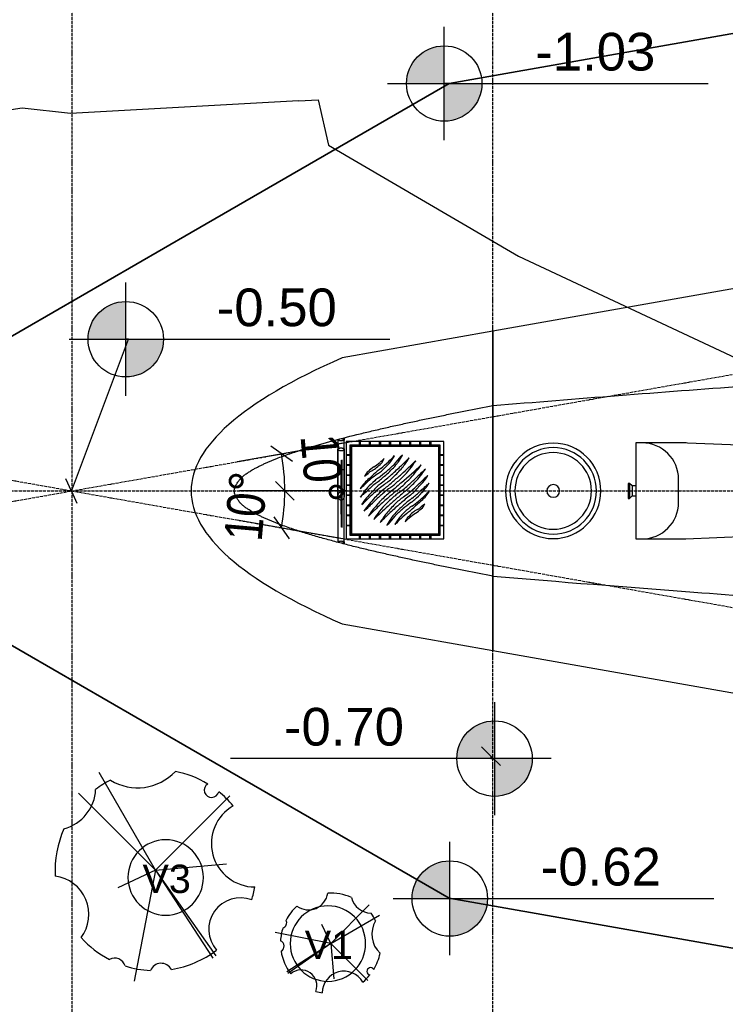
# Model space of a CAD drawing. Extents: x 109676 to 150640, y -94043 to -57043.
# Tile 5 of 39: x 120973 to 123780, y -77584 to -73669. Entities that reach past the tile are written whole.
import ezdxf

# ---------------------------------------------------------------- set-up
doc = ezdxf.new("R2010")
doc.units = 0
doc.linetypes.add('_TRAÇO_-_PONTO', pattern=[16, 12, -2, 0, -2])
doc.layers.get('0').update_dxf_attribs({"linetype": 'CONTINUOUS'})
doc.layers.get('DEFPOINTS').update_dxf_attribs({"linetype": 'CONTINUOUS'})
for name, color, linetype in [('A-ANNO-DIMS', 1, 'CONTINUOUS'), ('A-GLAZ', 6, 'CONTINUOUS'), ('A-MASS', 5, 'CONTINUOUS'), ('C-TOPO', 2, 'CONTINUOUS'), ('C-TOPO-MAJR', 2, 'CONTINUOUS'), ('E-LITE-EQPM', 4, 'CONTINUOUS'), ('L-PLNT-BEDS', 3, 'CONTINUOUS'), ('L-PLNT-IDEN', 3, 'CONTINUOUS'), ('P-SANR-FIXT', 6, 'CONTINUOUS'), ('S-GRID', 1, 'CONTINUOUS')]:
    doc.layers.add(name, color=color, linetype=linetype)
doc.styles.add('ARIAL', font='arial.ttf', dxfattribs={"height": 112.5})
doc.styles.add('ARIAL_1', font='arial.ttf', dxfattribs={"height": 150})
doc.styles.add('ARIAL_NARROW_2', font='ARIALN.TTF', dxfattribs={"height": 150})
doc.dimstyles.new('DIAGONAL_-_2_5MM_ARIAL_3', dxfattribs={"dimscale": 304.8, "dimtxt": 153.514646, "dimasz": 0.246063, "dimexe": 0.590551, "dimexo": 0.369094, "dimgap": 0.246063, "dimtad": 1, "dimlfac": 0.001, "dimrnd": 0.01, "dimzin": 0, "dimtxsty": 'ARIAL_NARROW_2', "dimblk1": 'OBLIQUE', "dimblk2": 'OBLIQUE', "dimsah": 1, "dimcen": 0.09, "dimdle": 0.590551, "dimazin": 3, "dimtfac": 1, "dimtdec": 4, "dimtix": 1, "dimtmove": 0, "dimatfit": 3, "dimtvp": 1, "dimtolj": 1, "dimtzin": 0})
doc.dimstyles.new('DIAGONAL_-_2_5MM_ARIAL_4', dxfattribs={"dimscale": 304.8, "dimtxt": 153.514646, "dimasz": 0.246063, "dimexe": 0.590551, "dimexo": 0.369094, "dimgap": 0.246063, "dimtad": 1, "dimlfac": 0.001, "dimrnd": 0.01, "dimzin": 0, "dimtxsty": 'ARIAL_NARROW_2', "dimblk1": 'OBLIQUE', "dimblk2": 'OBLIQUE', "dimsah": 1, "dimcen": 0.09, "dimdle": 0.590551, "dimazin": 3, "dimtfac": 1, "dimtdec": 4, "dimtix": 1, "dimtmove": 0, "dimatfit": 3, "dimtvp": 1, "dimtolj": 1, "dimtzin": 0})
doc.dimstyles.new('DIAGONAL_-_2_5MM_ARIAL_5', dxfattribs={"dimscale": 304.8, "dimtxt": 153.514646, "dimasz": 0.246063, "dimexe": 0.590551, "dimexo": 0.369094, "dimgap": 0.246063, "dimtad": 1, "dimlfac": 0.001, "dimrnd": 0.01, "dimzin": 0, "dimtxsty": 'ARIAL_NARROW_2', "dimblk1": 'OBLIQUE', "dimblk2": 'OBLIQUE', "dimsah": 1, "dimcen": 0.09, "dimdle": 0.590551, "dimazin": 3, "dimtfac": 1, "dimtdec": 4, "dimtix": 1, "dimtmove": 0, "dimatfit": 3, "dimtvp": 1, "dimtolj": 1, "dimtzin": 0})
doc.dimstyles.new('DIAGONAL_-_2_5MM_ARIAL_6', dxfattribs={"dimscale": 304.8, "dimtxt": 153.514646, "dimasz": 0.246063, "dimexe": 0.590551, "dimexo": 0.369094, "dimgap": 0.246063, "dimtad": 1, "dimlfac": 0.001, "dimrnd": 0.01, "dimzin": 0, "dimtxsty": 'ARIAL_NARROW_2', "dimblk1": 'OBLIQUE', "dimblk2": 'OBLIQUE', "dimsah": 1, "dimcen": 0.09, "dimdle": 0.590551, "dimazin": 3, "dimtfac": 1, "dimtdec": 4, "dimtix": 1, "dimtmove": 0, "dimatfit": 3, "dimtvp": 1, "dimtolj": 1, "dimtzin": 0})

# ---------------------------------------------------------------- blocks, each defined once
blk = doc.blocks.new('BACIA_SANITÁRIA_CAIXA_ACOP')
at = {"layer": 'P-SANR-FIXT'}
for p, q in [((-118.7, -30), (-118.7, -208.3)), ((263.2, -30), (-118.5, -30)), ((-118.5, -30), (-118.5, -55)), ((42.4, 0), (42.4, -5)), ((102.4, 0), (42.4, 0)), ((42.4, -5), (52.4, -15)), ((102.4, -5), (42.4, -5)), ((52.4, -15), (52.4, -30)), ((92.4, -15), (52.4, -15)), ((92.4, -15), (102.4, -5)), ((92.4, -30), (92.4, -15)), ((102.4, -5), (102.4, 0)), ((263.2, -55), (263.2, -30)), ((263.2, -214.1), (263.2, -55)), ((-118.3, -229.2), (-106.4, -512.9)), ((26.5, -200), (118.2, -200)), ((251.2, -512.9), (262.8, -235))]:
    blk.add_line(p, q, dxfattribs=at)
for centre, radius, start, end in [((26.5, -55), 145, 180, 270), ((118.2, -55), 145, 270, 360), ((381.3, -208.3), 500, 180, 182.3918), ((-236.8, -214.1), 500, 357.6082, 360), ((395.3, -492), 502.2, 182.3918, 196.7461), ((-250.6, -492), 502.2, 343.2539, 357.6082), ((20.2, -604.8), 110.5, 196.7461, 259.6895), ((124.5, -604.8), 110.5, 280.3105, 343.2539), ((72.4, -318.3), 401.7, 259.6895, 270), ((72.4, -318.3), 401.7, 270, 280.3105)]:
    blk.add_arc(centre, radius, start, end, dxfattribs=at)
blk = doc.blocks.new('CAIXA_DE_INSPECAO_INTERLIG')
at = {"layer": 'P-SANR-FIXT'}
for p, q in [((194, 194), (-194, 194)), ((-194, 194), (-194, -194)), ((179.5, 179.5), (-179.5, 179.5)), ((-179.5, 179.5), (-179.5, -179.5)), ((-175.5, -175.5), (-175.5, 175.5)), ((-175.5, 175.5), (175.5, 175.5)), ((174, 174), (-174, 174)), ((-174, 174), (-174, -174)), ((-141.6, 179.5), (-141.6, 191.5)), ((-138.5, 191.5), (-138.5, 179.5)), ((-101.6, 179.5), (-101.6, 191.5)), ((-98.5, 191.5), (-98.5, 179.5)), ((-61.6, 179.5), (-61.6, 191.5)), ((-58.5, 191.5), (-58.5, 179.5)), ((-21.6, 179.5), (-21.6, 191.5)), ((-18.5, 191.5), (-18.5, 179.5)), ((18.4, 179.5), (18.4, 191.5)), ((21.5, 191.5), (21.5, 179.5)), ((58.4, 179.5), (58.4, 191.5)), ((61.5, 191.5), (61.5, 179.5)), ((98.4, 179.5), (98.4, 191.5)), ((101.5, 191.5), (101.5, 179.5)), ((138.4, 179.5), (138.4, 191.5)), ((141.5, 191.5), (141.5, 179.5)), ((174, -174), (174, 174)), ((175.5, 175.5), (175.5, -175.5)), ((179.5, -179.5), (179.5, 179.5)), ((194, -194), (194, 194)), ((-191.5, 141.5), (-179.5, 141.5)), ((-179.5, 138.4), (-191.5, 138.4)), ((179.5, 141.5), (191.5, 141.5)), ((191.5, 138.4), (179.5, 138.4)), ((-191.5, 101.5), (-179.5, 101.5)), ((-179.5, 98.4), (-191.5, 98.4)), ((179.5, 101.5), (191.5, 101.5)), ((191.5, 98.4), (179.5, 98.4)), ((-191.5, 61.5), (-188.4, 61.5)), ((-188, 58.4), (-191.5, 58.4)), ((-187.9, 61.5), (-179.5, 61.5)), ((-179.5, 58.4), (-187.9, 58.4)), ((179.5, 61.5), (191.5, 61.5)), ((191.5, 58.4), (179.5, 58.4)), ((-191.5, 21.5), (-179.5, 21.5)), ((-179.5, 18.4), (-191.5, 18.4)), ((179.5, 21.5), (191.5, 21.5)), ((191.5, 18.4), (179.5, 18.4)), ((-191.5, -18.5), (-179.5, -18.5)), ((-179.5, -21.6), (-191.5, -21.6)), ((179.5, -18.5), (191.5, -18.5)), ((191.5, -21.6), (179.5, -21.6)), ((-191.5, -58.5), (-179.5, -58.5)), ((-179.5, -61.6), (-191.5, -61.6)), ((179.5, -58.5), (191.5, -58.5)), ((191.5, -61.6), (179.5, -61.6)), ((-191.5, -98.5), (-179.5, -98.5)), ((-179.5, -101.6), (-191.5, -101.6)), ((179.5, -98.5), (191.5, -98.5)), ((191.5, -101.6), (179.5, -101.6)), ((-191.5, -138.5), (-179.5, -138.5)), ((-179.5, -141.6), (-191.5, -141.6)), ((179.5, -138.5), (191.5, -138.5)), ((191.5, -141.6), (179.5, -141.6)), ((-194, -194), (194, -194)), ((-179.5, -179.5), (179.5, -179.5)), ((175.5, -175.5), (-175.5, -175.5)), ((-174, -174), (174, -174)), ((-141.6, -191.5), (-141.6, -179.5)), ((-138.5, -179.5), (-138.5, -191.5)), ((-101.6, -191.5), (-101.6, -179.5)), ((-98.5, -179.5), (-98.5, -191.5)), ((-61.6, -191.5), (-61.6, -179.5)), ((-58.5, -179.5), (-58.5, -191.5)), ((-21.6, -191.5), (-21.6, -179.5)), ((-18.5, -179.5), (-18.5, -191.5)), ((18.4, -191.5), (18.4, -179.5)), ((21.5, -179.5), (21.5, -191.5)), ((58.4, -191.5), (58.4, -179.5)), ((61.5, -179.5), (61.5, -191.5)), ((98.4, -191.5), (98.4, -179.5)), ((101.5, -179.5), (101.5, -191.5)), ((138.4, -191.5), (138.4, -179.5)), ((141.5, -179.5), (141.5, -191.5))]:
    blk.add_line(p, q, dxfattribs=at)
for centre, radius, start, end in [((-275.6, 368.6), 335.8, 309.9498, 313.792), ((-93.4, 143.7), 53.1, 315.203, 340.797), ((-184.5, 241.2), 210.2, 313.3067, 325.6785), ((-534.4, 645.2), 735.6, 313.6369, 316.3631), ((-126.8, 201.8), 140.3, 325.6785, 332.7594), ((-328.2, 405.4), 443.8, 317.2034, 322.5999), ((-163.6, 237.5), 216.5, 324.8069, 333.1931), ((34.2, 128.4), 12.3, 111.662, 142.5999), ((-614.3, 771.4), 928.6, 313.7659, 316.2341), ((-172.9, 261.3), 264.6, 320.6101, 330.0069), ((43.3, -92.2), 224.7, 124.6844, 132.1043), ((-137.5, 165.7), 99.2, 297.6094, 310.2085), ((-275.6, 368.6), 335.8, 304.6844, 309.8307), ((241, -291.2), 481.2, 128.2413, 132.5389), ((-252.1, 301.3), 276.8, 310.2085, 315.203), ((-208.1, 266.3), 244.6, 304.445, 313.3067), ((-319, 419.3), 423.4, 308.2413, 313.6369), ((-317, 381.4), 426.3, 310.9849, 318.7193), ((-204.4, 290.8), 275, 308.2449, 317.2034), ((-1227.3, 1434.5), 1831.7, 311.0675, 312.7481), ((-333.1, 392.9), 471.9, 314.5222, 320.6101), ((-110.5, 200.1), 151.5, 318.7193, 321.7631), ((-110.5, 200.1), 151.5, 322.1524, 324.8069), ((-614.3, 771.4), 928.6, 312.7481, 313.7659), ((-1400.2, 1649.3), 2131.9, 311.9519, 314.0481), ((-985.2, 1232.3), 1570.5, 310.0843, 313.9157), ((-207.6, 297.2), 341.1, 314.4135, 328.1009), ((-332, 413.2), 536.4, 316.048, 324.4081), ((-236.3, 329.5), 433.6, 316.5759, 325.4351), ((1380.7, -1308.8), 1877.8, 132.1418, 133.7499), ((38, -114.9), 214.5, 131.0734, 145.4636), ((-272.1, 271.3), 262.9, 304.8497, 310.1249), ((-62.5, 24.9), 66.7, 148.652, 152.7048), ((135.1, -234.2), 362.2, 124.445, 134.8636), ((-62.5, 24.9), 66.7, 132.1043, 148.5827), ((-741.4, 779.3), 971.8, 311.0734, 312.5389), ((-62.9, 23.1), 61.7, 117.6094, 130.1249), ((163.2, -245.4), 373.7, 127.9952, 130.7744), ((-528.5, 624.8), 748.8, 307.6304, 310.9849), ((-4274.7, 5454.9), 6850.4, 307.90213, 308.24491), ((-579.2, 690.7), 845.1, 307.5729, 311.0179), ((-214.2, 272), 302.4, 305.995, 314.5222), ((-1400.2, 1649.3), 2131.9, 310.7967, 311.3743), ((-470.6, 565.7), 716.9, 310.7444, 314.4135), ((-270.5, 353.9), 450.9, 308.125, 316.048), ((-1400.2, 1649.3), 2131.9, 311.3811, 311.9519), ((-864.5, 1036.5), 1369, 311.9704, 313.7499), ((697.9, -580), 854.2, 131.6367, 134.1975), ((-21, 148.9), 176.4, 318.042, 329.1125), ((-247.1, 149.9), 179.6, 307.1364, 314.8636), ((-541.4, 470.9), 639.7, 310.7584, 313.0887), ((30.1, -120.5), 191.2, 136.8356, 142.5599), ((1403, -1393.4), 2038.8, 136.4885, 138.042), ((163.2, -245.4), 373.7, 130.7744, 136.8356), ((206.5, -328.7), 455.1, 127.6304, 133.0887), ((233.3, -328.9), 433.6, 129.55, 136.5759), ((274.4, -400.6), 528.9, 125.995, 132.0547), ((-1.6, -59.9), 102, 132.5909, 136.4885), ((-1.6, -59.9), 102, 127.5729, 132.0307), ((210.9, -312.5), 396.1, 125.0504, 131.9704), ((-1400.2, 1649.3), 2131.9, 309.55, 310.7967), ((4191.2, -4918.2), 6468.3, 130.4054, 130.8329), ((-118.2, 156.6), 177, 305.0504, 310.7444), ((4191.2, -4918.2), 6468.3, 130.08435, 130.4054), ((-213.9, 313.2), 396.1, 305.0504, 311.9704), ((-277.4, 401.3), 528.9, 305.995, 312.0547), ((-236.3, 329.5), 433.6, 309.55, 316.5759), ((-1406, 1394.1), 2038.8, 316.4885, 317.2431), ((-547.5, 700.7), 932.2, 312.0547, 314.1975), ((-1406, 1394.1), 2038.8, 317.2652, 318.042), ((538.4, -470.2), 639.7, 130.7584, 133.0887), ((-33, 121.1), 191.2, 316.8356, 322.5599), ((-327.7, 346.8), 562.3, 322.5599, 325.4401), ((-78.1, 245.1), 304.6, 310.7584, 314.4964), ((324.8, -346.1), 562.3, 142.5599, 145.4401), ((75.1, -244.4), 304.6, 130.7584, 134.4964), ((18, -148.2), 176.4, 138.042, 148.9005), ((-700.8, 580.7), 854.2, 311.667, 314.1975), ((233.3, -328.9), 433.6, 136.5759, 145.4351), ((544.5, -700.1), 932.2, 132.0547, 134.1975), ((861.5, -1035.9), 1369, 131.9704, 133.7499), ((175.2, -271), 326.3, 130.8329, 139.8551), ((687.6, -866.9), 1100.9, 130.0372, 132.7482), ((467.6, -565), 716.9, 130.7444, 134.4135), ((1397.2, -1648.6), 2131.9, 130.7967, 131.9519), ((687.6, -866.9), 1100.9, 128.125, 130.0372), ((211.2, -271.3), 302.4, 125.995, 134.5222), ((115.2, -156), 177, 125.0504, 130.7444), ((1397.2, -1648.6), 2131.9, 129.55, 130.7967), ((576.2, -690.1), 845.1, 127.5729, 131.0675), ((525.6, -624.1), 748.8, 127.6304, 130.9849), ((-1.4, 60.6), 102, 307.5729, 316.4885), ((-166.2, 246), 373.7, 307.9021, 310.7744), ((-138.1, 234.8), 362.2, 304.445, 314.8581), ((-209.5, 329.3), 455.1, 307.6304, 313.0887), ((-166.2, 246), 373.7, 310.7744, 316.8356), ((-41, 115.6), 214.5, 311.0734, 325.4636), ((244.1, -149.2), 179.6, 127.1364, 134.8636), ((-1383.6, 1309.5), 1877.8, 312.1418, 313.7499), ((303.8, -379.5), 494.6, 139.8551, 146.0088), ((-464.4, 302.1), 540.7, 311.4799, 315.4132), ((204.6, -296.6), 341.1, 134.4135, 148.1009), ((1397.2, -1648.6), 2131.9, 131.9519, 134.0481), ((338.7, -489.5), 586.9, 132.7482, 135.4132), ((330.1, -392.2), 471.9, 134.5222, 140.6101), ((1224.3, -1433.9), 1831.7, 131.0675, 132.7481), ((314.1, -380.7), 426.3, 130.9849, 138.7193), ((201.4, -290.1), 275, 128.2449, 137.2034), ((4271.7, -5454.3), 6850.4, 127.90397, 128.24491), ((205.1, -265.6), 244.6, 124.445, 133.3067), ((-243.9, 291.9), 481.2, 308.2413, 312.5389), ((134.5, -165), 99.2, 117.6094, 130.2085), ((738.4, -778.7), 971.8, 131.0734, 132.5389), ((-46.3, 92.9), 224.7, 304.6844, 312.1043), ((59.9, -22.4), 61.7, 297.6094, 310.1249), ((269.1, -270.6), 262.9, 124.8497, 130.1249), ((59.5, -24.3), 66.7, 312.1043, 332.7048), ((169.9, -260.7), 264.6, 140.6101, 150.0069), ((611.3, -770.7), 928.6, 135, 136.2341), ((611.3, -770.7), 928.6, 133.7659, 134.9681), ((160.7, -236.9), 216.5, 144.8069, 153.1931), ((611.3, -770.7), 928.6, 132.7481, 133.7659), ((325.2, -404.8), 443.8, 137.2034, 142.5999), ((107.6, -199.4), 151.5, 138.7193, 144.8069), ((531.5, -644.6), 735.6, 133.6369, 136.3631), ((181.5, -240.6), 210.2, 133.3067, 145.6785), ((316, -418.6), 423.4, 128.2413, 133.6369), ((90.4, -143.1), 53.1, 145.9906, 160.797), ((90.4, -143.1), 53.1, 135.203, 145.5632), ((272.6, -368), 335.8, 129.8307, 132.1381), ((249.1, -300.6), 276.8, 130.2085, 135.203), ((272.6, -368), 335.8, 124.7782, 129.8307), ((-37.1, -127.7), 12.3, 291.662, 322.5999), ((123.8, -201.1), 140.3, 145.6785, 152.7594), ((272.6, -368), 335.8, 132.3332, 133.792)]:
    blk.add_arc(centre, radius, start, end, dxfattribs=at)
blk = doc.blocks.new('RPC_VEGETAÇÃO_-_TROPICAL_-')
at = {"layer": 'L-PLNT-BEDS'}
for q in [(-224.2, 381.3), (-306.3, 299.2), (294.8, 287.4), (282.4, 17.5), (-150.9, -77.6), (-85.7, -448.9), (227.2, -356.9), (239.1, -348.5)]:
    blk.add_line((0.1, -7.2), q, dxfattribs=at)
for centre, radius, start, end in [((-71.8, 525.6), 205.7, 238.4657, 316.9123), ((0.1, -7.2), 400, 58.808, 78.7084), ((-406.9, 320.2), 168.4, 284.5761, 357.8078), ((0.1, -7.2), 400, 116.6696, 126.6487), ((222.4, 310.2), 29, 121.2967, 348.7033), ((0.1, -7.2), 400, 39.648, 51.192), ((394.4, 98.4), 172.7, 119.9838, 270.0162), ((0.1, -7.2), 400, 155.7352, 183.4024), ((-420, -183.8), 154.3, 323.3668, 82.226), ((0.1, -7.2), 400, 342.7424, 350.352), ((337, -243.1), 125.6, 68.9276, 221.0724), ((0.1, -7.2), 400, 222.1904, 242.6209), ((0.1, -7.2), 400, 279.0058, 307.2576), ((-163.4, -401.5), 44.1, 17.3648, 117.5876), ((0.1, -7.2), 400, 252.3315, 266.9942), ((22, -424.1), 46.2, 28.1518, 157.8482)]:
    blk.add_arc(centre, radius, start, end, dxfattribs=at)
blk = doc.blocks.new('RPC_VEGETAÇÃO_-_TROPICAL_0')
at = {"layer": 'L-PLNT-BEDS'}
for q in [(-112.1, 190.7), (-153.1, 149.6), (147.4, 143.7), (141.2, 8.7), (-75.5, -38.8), (-42.9, -224.5), (113.6, -178.4), (119.6, -174.3)]:
    blk.add_line((0.1, -3.6), q, dxfattribs=at)
for centre, radius, start, end in [((-203.5, 160.1), 84.2, 284.5761, 357.8078), ((0.1, -3.6), 200, 116.6696, 126.6487), ((-35.9, 262.8), 102.9, 238.4657, 316.9123), ((0.1, -3.6), 200, 58.808, 78.7084), ((111.2, 155.1), 14.5, 121.2967, 348.7033), ((197.2, 49.2), 86.3, 119.9838, 270.0162), ((0.1, -3.6), 200, 39.648, 51.192), ((0.1, -3.6), 200, 155.7352, 183.4024), ((-210, -91.9), 77.1, 323.3668, 82.226), ((0.1, -3.6), 200, 342.7424, 350.352), ((168.5, -121.5), 62.8, 68.9276, 221.0724), ((0.1, -3.6), 200, 222.1904, 242.6209), ((-81.7, -200.8), 22.1, 17.3648, 117.5876), ((0.1, -3.6), 200, 252.3315, 266.9942), ((11, -212), 23.1, 28.1518, 157.8482), ((0.1, -3.6), 200, 279.0058, 307.2576)]:
    blk.add_arc(centre, radius, start, end, dxfattribs=at)
blk = doc.blocks.new('M_ABAJUR_DE_PÉ_-_TOCHA_-_1')
at = {"layer": 'E-LITE-EQPM'}
for radius, start, end in [(189.7, 90, 270), (171.9, 90, 270), (189.7, 270, 90), (171.9, 270, 90), (152.4, 360, 180), (152.4, 180, 360), (25.4, 360, 180), (25.4, 180, 360)]:
    blk.add_arc((0, 0), radius, start, end, dxfattribs=at)
blk = doc.blocks.new('TAG_-_VEGETAÇÃO_-_MARCA_DE')
at = {"layer": 'L-PLNT-IDEN'}
for start, end in [(360, 180), (180, 360)]:
    blk.add_arc((0, 0), 2, start, end, dxfattribs=at)
blk = doc.blocks.new('SPOT_ELEVATIONS_-_SPOT_ELE')
at = {"layer": 'A-ANNO-DIMS'}
h = blk.add_hatch(color=256, dxfattribs=at)
edge = h.paths.add_edge_path(flags=0)
edge.add_line((0, 0), (-2, 0))
edge.add_arc((0, 0), 2, 90, 180, ccw=False)
edge.add_line((0, 2), (0, 0))
h = blk.add_hatch(color=256, dxfattribs=at)
edge = h.paths.add_edge_path(flags=0)
edge.add_line((0, 0), (2, 0))
edge.add_arc((0, 0), 2, 270, 360, ccw=False)
edge.add_line((0, -2), (0, 0))
for p, q in [((0, -3), (0, 3)), ((-3, 0), (14, 0))]:
    blk.add_line(p, q, dxfattribs=at)
blk.add_circle((0, 0), 2, dxfattribs=at)
blk = doc.blocks.new('_OBLIQUE')
at = {"color": 0, "linetype": 'BYBLOCK'}
blk.add_line((-0.5, -0.5), (0.5, 0.5), dxfattribs=at)
blk = doc.blocks.new('*D105')
at = {"layer": 'A-ANNO-DIMS', "color": 0}
for p, q in [((140237.8, -75543), (141079.3, -75543)), ((140320.9, -78917.8), (140777, -78998.2))]:
    blk.add_line(p, q, dxfattribs=at)
blk.add_arc((121181.5, -75543), 19717.7, 350, 360, dxfattribs=at)
at = {"layer": 'DEFPOINTS', "color": 0}
for p in [(121181.5, -75543), (140125.3, -75543), (140765.9, -77832.1), (140210.1, -78898.3)]:
    blk.add_point(p, dxfattribs=at)
at = {"layer": 'A-ANNO-DIMS', "color": 0, "xscale": 75, "yscale": 75, "zscale": 75}
for p, rotation in [((140899.3, -75543), 89.99999999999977), ((140599.7, -78967), 259.9999999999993)]:
    blk.add_blockref('_OBLIQUE', p, dxfattribs=dict(at, rotation=rotation))
at = {"layer": 'A-ANNO-DIMS', "color": 0, "insert": (140673.2, -77248.3), "char_height": 150, "width": 327.498, "attachment_point": 5, "rotation": 85, "style": 'ARIAL_NARROW_2'}
blk.add_mtext('\\A1;10°', dxfattribs=at)
blk = doc.blocks.new('*D106')
at = {"layer": 'A-ANNO-DIMS', "color": 0}
for p, q in [((140320.9, -72168.2), (140777, -72087.8)), ((140237.8, -75543), (141079.3, -75543))]:
    blk.add_line(p, q, dxfattribs=at)
blk.add_arc((121181.5, -75543), 19717.7, 360, 10, dxfattribs=at)
at = {"layer": 'DEFPOINTS', "color": 0}
for p in [(140210.1, -72187.8), (140865.9, -74396.5), (121181.5, -75543), (140125.3, -75543)]:
    blk.add_point(p, dxfattribs=at)
at = {"layer": 'A-ANNO-DIMS', "color": 0, "xscale": 75, "yscale": 75, "zscale": 75}
for p, rotation in [((140599.7, -72119.1), 100.0000000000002), ((140899.3, -75543), 269.9999999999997)]:
    blk.add_blockref('_OBLIQUE', p, dxfattribs=dict(at, rotation=rotation))
at = {"layer": 'A-ANNO-DIMS', "color": 0, "insert": (140975.2, -73811.3), "char_height": 150, "width": 327.498, "attachment_point": 5, "rotation": 275, "style": 'ARIAL_NARROW_2'}
blk.add_mtext('\\A1;10°', dxfattribs=at)
blk = doc.blocks.new('*D107')
at = {"layer": 'A-ANNO-DIMS', "color": 0}
for p, q in [((122275.6, -75543), (121848.1, -75543)), ((122259, -75733), (121838, -75658.8))]:
    blk.add_line(p, q, dxfattribs=at)
blk.add_arc((121181.5, -75543), 846.5, 350, 0, dxfattribs=at)
at = {"layer": 'DEFPOINTS', "color": 0}
for p in [(121181.5, -75543), (122388.1, -75543), (122022.4, -75641.3), (122369.8, -75752.5)]:
    blk.add_point(p, dxfattribs=at)
at = {"layer": 'A-ANNO-DIMS', "color": 0, "xscale": 75, "yscale": 75, "zscale": 75}
for p, rotation in [((122028.1, -75543), 90.00000000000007), ((122015.2, -75690), 259.9999999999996)]:
    blk.add_blockref('_OBLIQUE', p, dxfattribs=dict(at, rotation=rotation))
at = {"layer": 'A-ANNO-DIMS', "color": 0, "insert": (121873.9, -75603.6), "char_height": 150, "width": 327.498, "attachment_point": 5, "rotation": 85, "style": 'ARIAL_NARROW_2'}
blk.add_mtext('\\A1;10°', dxfattribs=at)
blk = doc.blocks.new('*D108')
at = {"layer": 'A-ANNO-DIMS', "color": 0}
for p, q in [((122259, -75353), (121838, -75427.3)), ((122275.6, -75543), (121848.1, -75543))]:
    blk.add_line(p, q, dxfattribs=at)
blk.add_arc((121181.5, -75543), 846.5, 0, 10, dxfattribs=at)
at = {"layer": 'DEFPOINTS', "color": 0}
for p in [(122369.8, -75333.5), (122026.7, -75493.8), (121181.5, -75543), (122388.1, -75543)]:
    blk.add_point(p, dxfattribs=at)
at = {"layer": 'A-ANNO-DIMS', "color": 0, "xscale": 75, "yscale": 75, "zscale": 75}
for p, rotation in [((122015.2, -75396), 99.99999999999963), ((122028.1, -75543), 270.0000000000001)]:
    blk.add_blockref('_OBLIQUE', p, dxfattribs=dict(at, rotation=rotation))
at = {"layer": 'A-ANNO-DIMS', "color": 0, "insert": (122175.9, -75456), "char_height": 150, "width": 327.498, "attachment_point": 5, "rotation": 275, "style": 'ARIAL_NARROW_2'}
blk.add_mtext('\\A1;10°', dxfattribs=at)

msp = doc.modelspace()

# ---------------------------------------------------------------- linework, layer by layer
at = {"layer": 'A-ANNO-DIMS'}
for p, q in [((122681.936, -73923.441, -671.613), (122662.106, -73923.441, -671.613)), ((121179.172, -75543.619, -671.613), (121406.44, -74940.045, -671.613)), ((121406.44, -74940.045, -671.613), (121395.422, -74940.045, -671.613)), ((121179.172, -75543.619, -671.613), (121157.292, -75495.31, -671.613)), ((121179.172, -75543.619, -671.613), (121201.052, -75591.928, -671.613)), ((122847.796, -76597.783, -671.613), (122810.296, -76560.283, -671.613)), ((122847.796, -76597.783, -671.613), (122885.296, -76635.283, -671.613)), ((122847.796, -76597.783, -671.613), (122847.796, -76607.497, -671.613)), ((122847.796, -76607.497, -671.613), (122862.367, -76607.497, -671.613))]:
    msp.add_line(p, q, dxfattribs=at)
at = {"layer": 'A-GLAZ'}
for p, q in [((122239.182, -75339.2, -671.613), (122239.182, -75377.894, -671.613)), ((122239.182, -75339.2, -671.613), (122239.182, -75377.894, -671.613)), ((122264.182, -75339.2, -671.613), (122264.182, -75331.799, -671.613)), ((122264.182, -75331.799, -671.613), (122264.182, -75339.2, -671.613)), ((122264.182, -75377.894, -671.613), (122264.182, -75339.2, -671.613)), ((122264.182, -75377.894, -671.613), (122264.182, -75339.2, -671.613)), ((122239.182, -75377.894, -671.613), (122239.182, -75458.389, -671.613)), ((122239.182, -75458.389, -671.613), (122239.182, -75377.894, -671.613)), ((122264.182, -75458.389, -671.613), (122264.182, -75377.894, -671.613)), ((122264.182, -75378.062, -671.613), (122264.182, -75458.389, -671.613)), ((122239.182, -75447.051, -671.613), (122239.182, -75458.389, -671.613)), ((122239.182, -75448.482, -671.613), (122239.182, -75458.389, -671.613)), ((122239.182, -75458.389, -671.613), (122239.182, -75469.809, -671.613)), ((122239.182, -75458.389, -671.613), (122239.182, -75470.472, -671.613)), ((122239.182, -75458.389, -671.613), (122239.182, -75539.678, -671.613)), ((122239.182, -75563.177, -671.613), (122239.182, -75458.389, -671.613)), ((122264.182, -75458.389, -671.613), (122264.182, -75446.424, -671.613)), ((122264.182, -75458.389, -671.613), (122264.182, -75448.482, -671.613)), ((122264.182, -75469.809, -671.613), (122264.182, -75458.389, -671.613)), ((122264.182, -75470.472, -671.613), (122264.182, -75458.389, -671.613)), ((122264.182, -75539.678, -671.613), (122264.182, -75458.389, -671.613)), ((122264.182, -75458.389, -671.613), (122264.182, -75563.177, -671.613)), ((122239.182, -75539.678, -671.613), (122239.182, -75563.177, -671.613)), ((122264.182, -75563.177, -671.613), (122264.182, -75539.678, -671.613)), ((122239.182, -75563.177, -671.613), (122239.182, -75746.848, -671.613)), ((122239.182, -75563.177, -671.613), (122239.182, -75746.848, -671.613)), ((122264.182, -75746.848, -671.613), (122264.182, -75563.177, -671.613)), ((122264.182, -75746.848, -671.613), (122264.182, -75563.177, -671.613)), ((122264.182, -75754.054, -671.613), (122264.182, -75746.848, -671.613)), ((122264.182, -75746.848, -671.613), (122264.182, -75754.054, -671.613))]:
    msp.add_line(p, q, dxfattribs=at)
at = {"layer": 'A-GLAZ', "elevation": -671.613, "flags": 128}
for points in [[(122264.182, -75563.177), (122263.869, -75559.509), (122262.944, -75556.025), (122261.455, -75552.899), (122259.476, -75550.289), (122257.106, -75548.325), (122254.464, -75547.105), (122251.682, -75546.692), (122248.901, -75547.105), (122246.259, -75548.325), (122243.889, -75550.289), (122241.909, -75552.899), (122240.42, -75556.025), (122239.496, -75559.509), (122239.182, -75563.177)], [(122264.182, -75563.177), (122263.869, -75566.845), (122262.944, -75570.33), (122261.455, -75573.456), (122259.476, -75576.066), (122257.106, -75578.03), (122254.464, -75579.249), (122251.682, -75579.662), (122248.901, -75579.249), (122246.259, -75578.03), (122243.889, -75576.066), (122241.909, -75573.456), (122240.42, -75570.33), (122239.496, -75566.845), (122239.182, -75563.177)]]:
    msp.add_lwpolyline(points, dxfattribs=at)
at = {"layer": 'A-GLAZ'}
for points in [[(122239.182, -75339.2, -671.613), (122239.182, -75338.869, -671.613), (122239.276, -75338.55, -671.613), (122239.46, -75338.241, -671.613)], [(122251.682, -75458.389, -671.613), (122252.773, -75458.388, -671.613), (122253.864, -75458.388, -671.613), (122254.917, -75458.389, -671.613)], [(122239.462, -75747.813, -671.613), (122239.276, -75747.503, -671.613), (122239.182, -75747.181, -671.613), (122239.182, -75746.848, -671.613)]]:
    msp.add_open_spline(points, degree=3, dxfattribs=at)
for points, knots in [([(122261.379, -75342.099, -671.613), (122261.151, -75342.201, -671.613), (122260.67, -75342.4, -671.613), (122259.612, -75342.778, -671.613), (122258.123, -75343.179, -671.613), (122256.106, -75343.539, -671.613), (122253.211, -75343.846, -671.613), (122250.149, -75343.844, -671.613), (122247.619, -75343.579, -671.613), (122246.248, -75343.356, -671.613), (122245.106, -75343.132, -671.613), (122243.895, -75342.821, -671.613), (122242.879, -75342.472, -671.613), (122242.148, -75342.174, -671.613), (122241.474, -75341.867, -671.613), (122240.743, -75341.444, -671.613), (122240.051, -75340.904, -671.613), (122239.383, -75340.177, -671.613), (122239.182, -75339.599, -671.613), (122239.182, -75339.2, -671.613)], [0.222222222, 0.222222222, 0.222222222, 0.222222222, 0.25, 0.277777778, 0.333333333, 0.388888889, 0.444444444, 0.555555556, 0.611111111, 0.638888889, 0.666666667, 0.708333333, 0.75, 0.770833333, 0.791666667, 0.833333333, 0.875, 0.916666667, 1, 1, 1, 1]), ([(122252.75, -75334.725, -671.613), (122253.141, -75334.737, -671.613), (122254.275, -75334.791, -671.613), (122256.101, -75334.973, -671.613), (122258.319, -75335.348, -671.613), (122259.664, -75335.719, -671.613), (122260.346, -75335.953, -671.613)], [0.526433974, 0.526433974, 0.526433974, 0.526433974, 0.555555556, 0.611111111, 0.666666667, 0.738868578, 0.738868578, 0.738868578, 0.738868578]), ([(122261.378, -75336.351, -671.613), (122261.492, -75336.401, -671.613), (122261.936, -75336.601, -671.613), (122262.621, -75336.985, -671.613), (122263.314, -75337.513, -671.613), (122263.982, -75338.228, -671.613), (122264.182, -75338.802, -671.613), (122264.182, -75339.2, -671.613)], [0.777777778, 0.777777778, 0.777777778, 0.777777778, 0.791666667, 0.833333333, 0.875, 0.916666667, 1, 1, 1, 1]), ([(122264.182, -75339.2, -671.613), (122264.182, -75339.732, -671.613), (122263.822, -75340.486, -671.613), (122262.791, -75341.327, -671.613), (122262.037, -75341.785, -671.613), (122261.607, -75341.996, -671.613), (122261.379, -75342.099, -671.613)], [0, 0, 0, 0, 0.111111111, 0.166666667, 0.194444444, 0.222222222, 0.222222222, 0.222222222, 0.222222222]), ([(122239.182, -75377.894, -671.613), (122239.182, -75377.259, -671.613), (122239.533, -75376.259, -671.613), (122240.542, -75375.209, -671.613), (122241.281, -75374.651, -671.613), (122241.917, -75374.246, -671.613), (122242.631, -75373.866, -671.613), (122243.419, -75373.521, -671.613), (122244.277, -75373.207, -671.613), (122245.199, -75372.922, -671.613), (122246.181, -75372.672, -671.613), (122247.563, -75372.399, -671.613), (122249.391, -75372.167, -671.613), (122251.68, -75372.063, -671.613), (122253.97, -75372.166, -671.613), (122255.798, -75372.398, -671.613), (122257.181, -75372.671, -671.613), (122258.328, -75372.963, -671.613), (122259.536, -75373.353, -671.613), (122260.544, -75373.774, -671.613), (122261.268, -75374.148, -671.613), (122261.934, -75374.547, -671.613), (122262.654, -75375.064, -671.613), (122263.333, -75375.728, -671.613), (122263.987, -75376.682, -671.613), (122264.182, -75377.418, -671.613), (122264.182, -75377.894, -671.613)], [0, 0, 0, 0, 0.11111111, 0.16666667, 0.19444444, 0.22222222, 0.25, 0.27777778, 0.30555556, 0.33333333, 0.36111111, 0.38888889, 0.44444444, 0.5, 0.55555556, 0.61111111, 0.63888889, 0.66666667, 0.70833333, 0.75, 0.77083333, 0.79166667, 0.83333333, 0.875, 0.91666667, 1, 1, 1, 1]), ([(122264.182, -75377.894, -671.613), (122264.182, -75378.53, -671.613), (122263.834, -75379.537, -671.613), (122262.822, -75380.618, -671.613), (122262.079, -75381.195, -671.613), (122261.441, -75381.614, -671.613), (122260.724, -75382.01, -671.613), (122259.67, -75382.491, -671.613), (122258.182, -75383.018, -671.613), (122256.153, -75383.5, -671.613), (122253.23, -75383.894, -671.613), (122250.129, -75383.894, -671.613), (122247.575, -75383.548, -671.613), (122246.194, -75383.26, -671.613), (122245.048, -75382.955, -671.613), (122243.836, -75382.545, -671.613), (122242.824, -75382.103, -671.613), (122242.098, -75381.713, -671.613), (122241.43, -75381.3, -671.613), (122240.709, -75380.764, -671.613), (122240.03, -75380.081, -671.613), (122239.377, -75379.112, -671.613), (122239.182, -75378.371, -671.613), (122239.182, -75377.894, -671.613)], [0, 0, 0, 0, 0.11111111, 0.16666667, 0.19444444, 0.22222222, 0.25, 0.27777778, 0.33333333, 0.38888889, 0.44444444, 0.55555556, 0.61111111, 0.63888889, 0.66666667, 0.70833333, 0.75, 0.77083333, 0.79166667, 0.83333333, 0.875, 0.91666667, 1, 1, 1, 1]), ([(122239.182, -75458.389, -671.613), (122239.182, -75458.37, -671.613), (122239.398, -75458.392, -671.613), (122240.101, -75458.389, -671.613), (122240.705, -75458.386, -671.613), (122241.281, -75458.393, -671.613), (122241.917, -75458.388, -671.613), (122242.638, -75458.387, -671.613), (122243.435, -75458.392, -671.613), (122244.278, -75458.388, -671.613), (122245.187, -75458.387, -671.613), (122246.15, -75458.391, -671.613), (122247.144, -75458.389, -671.613), (122248.955, -75458.388, -671.613), (122250.591, -75458.389, -671.613), (122251.682, -75458.389, -671.613)], [0, 0, 0, 0, 0.083333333, 0.125, 0.166666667, 0.1875, 0.208333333, 0.25, 0.270833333, 0.291666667, 0.333333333, 0.354166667, 0.375, 0.416666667, 0.5, 0.5, 0.5, 0.5]), ([(122255.611, -75458.389, -671.613), (122255.899, -75458.389, -671.613), (122256.696, -75458.39, -671.613), (122257.95, -75458.388, -671.613), (122259.086, -75458.388, -671.613), (122259.829, -75458.391, -671.613), (122260.137, -75458.39, -671.613), (122260.241, -75458.39, -671.613)], [0.601759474, 0.601759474, 0.601759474, 0.601759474, 0.625, 0.666666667, 0.708333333, 0.729166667, 0.74005282, 0.74005282, 0.74005282, 0.74005282]), ([(122260.521, -75458.389, -671.613), (122260.907, -75458.387, -671.613), (122261.447, -75458.388, -671.613), (122262.083, -75458.393, -671.613), (122262.659, -75458.386, -671.613), (122263.264, -75458.389, -671.613), (122263.967, -75458.392, -671.613), (122264.182, -75458.37, -671.613), (122264.182, -75458.389, -671.613)], [0.75, 0.75, 0.75, 0.75, 0.791666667, 0.8125, 0.833333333, 0.875, 0.916666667, 1, 1, 1, 1]), ([(122239.182, -75746.848, -671.613), (122239.182, -75746.316, -671.613), (122239.543, -75745.562, -671.613), (122240.572, -75744.722, -671.613), (122241.324, -75744.265, -671.613), (122241.969, -75743.948, -671.613), (122242.691, -75743.65, -671.613), (122243.75, -75743.272, -671.613), (122245.24, -75742.869, -671.613), (122247.257, -75742.51, -671.613), (122250.15, -75742.203, -671.613), (122253.211, -75742.204, -671.613), (122255.744, -75742.47, -671.613), (122257.116, -75742.692, -671.613), (122257.768, -75742.82, -671.613), (122258.085, -75742.89, -671.613)], [0, 0, 0, 0, 0.111111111, 0.166666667, 0.194444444, 0.222222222, 0.25, 0.277777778, 0.333333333, 0.388888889, 0.444444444, 0.555555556, 0.611111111, 0.638888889, 0.666666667, 0.666666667, 0.666666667, 0.666666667]), ([(122259.37, -75750.399, -671.613), (122258.96, -75750.513, -671.613), (122257.315, -75750.913, -671.613), (122255.014, -75751.222, -671.613), (122253.131, -75751.311, -671.613), (122252.735, -75751.323, -671.613)], [0.293918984, 0.293918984, 0.293918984, 0.293918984, 0.333333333, 0.444444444, 0.473933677, 0.473933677, 0.473933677, 0.473933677]), ([(122259.444, -75743.238, -671.613), (122259.873, -75743.366, -671.613), (122260.482, -75743.575, -671.613), (122261.213, -75743.872, -671.613), (122261.887, -75744.179, -671.613), (122262.62, -75744.603, -671.613), (122263.313, -75745.144, -671.613), (122263.981, -75745.871, -671.613), (122264.182, -75746.449, -671.613), (122264.182, -75746.848, -671.613)], [0.708333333, 0.708333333, 0.708333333, 0.708333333, 0.75, 0.770833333, 0.791666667, 0.833333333, 0.875, 0.916666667, 1, 1, 1, 1]), ([(122264.182, -75746.848, -671.613), (122264.182, -75747.378, -671.613), (122263.824, -75748.124, -671.613), (122262.645, -75749.067, -671.613), (122261.632, -75749.605, -671.613), (122260.801, -75749.934, -671.613), (122260.428, -75750.067, -671.613), (122260.311, -75750.107, -671.613)], [0, 0, 0, 0, 0.111111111, 0.166666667, 0.222222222, 0.25, 0.262384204, 0.262384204, 0.262384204, 0.262384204])]:
    msp.add_open_spline(points, degree=3, knots=knots, dxfattribs=at)
at = {"layer": 'A-MASS'}
for p, q in [((124655.584, -74590.86, -671.613), (122855.584, -74908.248, -671.613)), ((122855.584, -74908.248, -671.613), (122255.584, -75014.045, -671.613)), ((122855.584, -75203.723, -671.613), (122855.584, -75882.328, -671.613)), ((122855.584, -75882.328, -671.613), (122855.584, -75203.723, -671.613)), ((122255.584, -75450.679, -671.613), (122251.682, -75450.679, -671.613)), ((122251.682, -75450.679, -671.613), (122251.682, -75635.372, -671.613)), ((122251.682, -75635.372, -671.613), (122251.682, -75450.679, -671.613)), ((122255.584, -75635.372, -671.613), (122255.584, -75450.679, -671.613)), ((122255.584, -75635.372, -671.613), (122251.682, -75635.372, -671.613)), ((122255.584, -76072.006, -671.613), (122855.584, -76177.803, -671.613)), ((122855.584, -76177.803, -671.613), (124655.584, -76495.191, -671.613))]:
    msp.add_line(p, q, dxfattribs=at)
for points in [[(122855.584, -74908.248, -671.613), (122855.584, -75006.74, -671.613), (122855.584, -75105.231, -671.613), (122855.584, -75203.723, -671.613)], [(122855.584, -75203.723, -671.613), (122855.584, -75105.231, -671.613), (122855.584, -75006.74, -671.613), (122855.584, -74908.248, -671.613)], [(122255.584, -75014.045, -671.613), (121855.584, -75190.372, -671.613), (121455.584, -75543.026, -671.613), (121855.584, -75895.68, -671.613), (122255.584, -76072.006, -671.613)], [(122251.682, -75420.238, -671.613), (122251.682, -75430.385, -671.613), (122251.682, -75440.532, -671.613), (122251.682, -75450.679, -671.613)], [(122255.584, -75425.23, -671.613), (122255.584, -75423.47, -671.613), (122255.584, -75421.71, -671.613), (122255.584, -75419.95, -671.613)], [(122255.584, -75450.679, -671.613), (122255.584, -75442.196, -671.613), (122255.584, -75433.713, -671.613), (122255.584, -75425.23, -671.613)], [(122251.682, -75635.372, -671.613), (122251.682, -75652.338, -671.613), (122251.682, -75669.304, -671.613), (122251.682, -75686.27, -671.613)], [(122255.584, -75687.997, -671.613), (122255.584, -75670.455, -671.613), (122255.584, -75652.914, -671.613), (122255.584, -75635.372, -671.613)], [(122251.682, -75686.27, -671.613), (122251.682, -75686.766, -671.613), (122251.682, -75687.263, -671.613), (122251.682, -75687.759, -671.613)], [(122855.584, -75882.328, -671.613), (122855.584, -75980.82, -671.613), (122855.584, -76079.311, -671.613), (122855.584, -76177.803, -671.613)], [(122855.584, -76177.803, -671.613), (122855.584, -76079.311, -671.613), (122855.584, -75980.82, -671.613), (122855.584, -75882.328, -671.613)]]:
    msp.add_open_spline(points, degree=3, dxfattribs=at)
for points, knots in [([(122855.584, -75203.723, -671.613), (123188.721, -75176.345, -671.613), (123788.559, -75129.402, -671.613), (124388.757, -75087.327, -671.613), (124655.584, -75069.712, -671.613)], [-1, -1, -1, -1, -0.44444444, 0, 0, 0, 0]), ([(122855.584, -75882.328, -671.613), (122819.385, -75875.367, -671.613), (122765.066, -75864.768, -671.613), (122692.572, -75850.27, -671.613), (122638.262, -75839.204, -671.613), (122584.106, -75827.939, -671.613), (122529.92, -75816.405, -671.613), (122475.71, -75804.563, -671.613), (122421.728, -75792.423, -671.613), (122367.79, -75779.887, -671.613), (122313.917, -75766.89, -671.613), (122269.099, -75755.602, -671.613), (122233.394, -75746.27, -671.613), (122197.757, -75736.694, -671.613), (122153.289, -75724.226, -671.613), (122109.054, -75710.92, -671.613), (122073.876, -75699.662, -671.613), (122047.626, -75690.827, -671.613), (122025.85, -75683.112, -671.613), (122008.511, -75676.707, -671.613), (121995.591, -75671.71, -671.613), (121982.718, -75666.579, -671.613), (121969.885, -75661.329, -671.613), (121957.139, -75655.879, -671.613), (121944.56, -75650.114, -671.613), (121932.039, -75644.16, -671.613), (121919.563, -75638.05, -671.613), (121909.349, -75632.648, -671.613), (121902.352, -75628.638, -671.613), (121898.402, -75626.273, -671.613), (121895.477, -75624.453, -671.613), (121892.548, -75622.612, -671.613), (121888.589, -75620.157, -671.613), (121881.605, -75615.821, -671.613), (121873.652, -75610.691, -671.613), (121866.09, -75605.207, -671.613), (121860.7, -75600.872, -671.613), (121856.523, -75597.038, -671.613), (121853.404, -75593.813, -671.613), (121851.213, -75591.315, -671.613), (121849.075, -75588.714, -671.613), (121846.179, -75585.096, -671.613), (121842.591, -75580.336, -671.613), (121838.484, -75574.327, -671.613), (121833.5, -75566.037, -671.613), (121829.587, -75557.519, -671.613), (121827.41, -75549.097, -671.613), (121826.812, -75542.991, -671.613), (121827.416, -75536.886, -671.613), (121829.602, -75528.466, -671.613), (121833.525, -75519.952, -671.613), (121838.517, -75511.668, -671.613), (121842.63, -75505.662, -671.613), (121846.222, -75500.905, -671.613), (121849.12, -75497.289, -671.613), (121851.26, -75494.689, -671.613), (121853.451, -75492.193, -671.613), (121856.571, -75488.97, -671.613), (121860.749, -75485.139, -671.613), (121866.137, -75480.807, -671.613), (121873.698, -75475.327, -671.613), (121881.648, -75470.201, -671.613), (121888.63, -75465.868, -671.613), (121892.587, -75463.415, -671.613), (121895.516, -75461.575, -671.613), (121898.44, -75459.756, -671.613), (121902.389, -75457.392, -671.613), (121909.384, -75453.384, -671.613), (121919.596, -75447.985, -671.613), (121932.07, -75441.876, -671.613), (121944.587, -75435.924, -671.613), (121957.165, -75430.161, -671.613), (121969.91, -75424.712, -671.613), (121982.742, -75419.464, -671.613), (121999.898, -75412.616, -671.613), (122021.493, -75404.468, -671.613), (122056.323, -75392.148, -671.613), (122117.79, -75372.033, -671.613), (122206.475, -75346.5, -671.613), (122296.006, -75323.483, -671.613), (122367.734, -75306.177, -671.613), (122421.703, -75293.634, -671.613), (122475.797, -75281.469, -671.613), (122529.92, -75269.646, -671.613), (122583.994, -75258.135, -671.613), (122638.319, -75246.835, -671.613), (122692.62, -75235.771, -671.613), (122765.004, -75221.296, -671.613), (122819.318, -75210.698, -671.613), (122855.584, -75203.723, -671.613)], [-1, -1, -1, -1, -0.95, -0.925, -0.9, -0.875, -0.85, -0.825, -0.8, -0.775, -0.75, -0.725, -0.7125, -0.7, -0.675, -0.65, -0.6375, -0.625, -0.6125, -0.60625, -0.6, -0.59375, -0.5875, -0.58125, -0.575, -0.56875, -0.5625, -0.55625, -0.553125, -0.5515625, -0.55, -0.5484375, -0.546875, -0.54375, -0.5375, -0.534375, -0.53125, -0.528125, -0.5265625, -0.525, -0.5234375, -0.521875, -0.51875, -0.515625, -0.5125, -0.50625, -0.503125, -0.5, -0.496875, -0.49375, -0.4875, -0.484375, -0.48125, -0.478125, -0.4765625, -0.475, -0.4734375, -0.471875, -0.46875, -0.465625, -0.4625, -0.45625, -0.453125, -0.4515625, -0.45, -0.4484375, -0.446875, -0.44375, -0.4375, -0.43125, -0.425, -0.41875, -0.4125, -0.40625, -0.4, -0.3875, -0.375, -0.35, -0.3, -0.25, -0.225, -0.2, -0.175, -0.15, -0.125, -0.1, -0.075, -0.05, 0, 0, 0, 0]), ([(122855.584, -75882.328, -671.613), (123122.094, -75904.23, -671.613), (123718.405, -75951.359, -671.613), (124315.069, -75993.824, -671.613), (124645.108, -76015.647, -671.613)], [0, 0, 0, 0, 0.444444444, 0.994183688, 0.994183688, 0.994183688, 0.994183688])]:
    msp.add_open_spline(points, degree=3, knots=knots, dxfattribs=at)
at = {"layer": 'C-TOPO'}
for p, q in [((133346.296, -72043.026, -671.613), (122681.933, -73923.441, -671.613)), ((122681.933, -73923.441, -671.613), (133346.296, -72043.026, -671.613)), ((122681.933, -73923.441, -671.613), (121655.587, -74516.005, -671.613)), ((121655.587, -74516.005, -671.613), (122681.933, -73923.441, -671.613)), ((121655.587, -74516.005, -671.613), (120247.263, -75329.095, -671.613)), ((120247.263, -75329.095, -671.613), (121655.587, -74516.005, -671.613)), ((120317.799, -75797.676, -671.613), (121655.587, -76570.047, -671.613)), ((121655.587, -76570.047, -671.613), (120317.799, -75797.676, -671.613)), ((121655.587, -76570.047, -671.613), (122681.933, -77162.611, -671.613)), ((122681.933, -77162.611, -671.613), (121655.587, -76570.047, -671.613)), ((122681.933, -77162.611, -671.613), (127096.845, -77941.075, -671.613)), ((127096.845, -77941.075, -671.613), (122681.933, -77162.611, -671.613))]:
    msp.add_line(p, q, dxfattribs=at)
at = {"layer": 'C-TOPO-MAJR'}
for points in [[(122082.654, -73992.557, -1000), (122161.343, -73988.176, -1000), (122202.367, -74167.853, -1000), (122957.054, -74610.219, -1000), (127763.019, -76859.756, -1000), (132796.143, -76109.835, -1000), (132866.731, -76104.539, -1000), (134900.379, -75016.283, -1000), (135623.568, -74720.192, -1000), (137214.802, -73699.236, -1000), (138014.278, -73738.176, -1000)], [(122082.654, -73992.557, -1000), (121176.015, -74043.026, -1000), (120983.529, -74021.399, -1000), (120895.987, -74034.853, -1000), (120865.981, -74043.026, -1000), (120802.615, -74054.755, -1000), (120699.117, -74081.994, -1000), (120583.36, -74121.65, -1000), (120450.467, -74178.159, -1000), (120056.933, -75162.107, -1000)]]:
    msp.add_polyline3d(points, dxfattribs=at)
at = {"layer": 'S-GRID', "linetype": '_TRAÇO_-_PONTO'}
for p, q in [((121181.547, -80610.15, -671.613), (121181.547, -70898.098, -671.613)), ((122855.584, -80610.15, -671.613), (122855.584, -70898.098, -671.613)), ((118056.607, -76094.037, -671.613), (139554.071, -72303.454, -671.613)), ((118056.607, -74992.014, -671.613), (139554.071, -78782.597, -671.613)), ((118007.087, -75543.026, -671.613), (140125.295, -75543.026, -671.613))]:
    msp.add_line(p, q, dxfattribs=at)

# ---------------------------------------------------------------- block references
at = {"layer": 'A-ANNO-DIMS', "xscale": 74.99999999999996, "yscale": 74.99999999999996, "zscale": 74.99999999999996}
for p in [(122662.106, -73923.441, -671.613), (121395.422, -74940.045, -671.613), (122684.167, -77163.893, -671.613)]:
    msp.add_blockref('SPOT_ELEVATIONS_-_SPOT_ELE', p, dxfattribs=at)
at = {"layer": 'A-ANNO-DIMS', "xscale": 74.99999999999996, "yscale": 74.99999999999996, "zscale": 74.99999999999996, "rotation": 180}
msp.add_blockref('SPOT_ELEVATIONS_-_SPOT_ELE', (122862.367, -76607.497, -671.613), dxfattribs=at)
at = {"layer": 'E-LITE-EQPM'}
msp.add_blockref('M_ABAJUR_DE_PÉ_-_TOCHA_-_1', (123095.584, -75543.026, -671.613), dxfattribs=at)
at = {"layer": 'L-PLNT-BEDS'}
msp.add_blockref('RPC_VEGETAÇÃO_-_TROPICAL_-', (121514.209, -77043.453, -671.613), dxfattribs=at)
at = {"layer": 'L-PLNT-BEDS', "rotation": 269.9999999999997}
msp.add_blockref('RPC_VEGETAÇÃO_-_TROPICAL_0', (122214.281, -77341.954, -671.613), dxfattribs=at)
at = {"layer": 'L-PLNT-IDEN', "xscale": 74.99999999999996, "yscale": 74.99999999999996, "zscale": 74.99999999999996}
for p in [(121554.266, -77080.124, -671.613), (122199.564, -77343.113, -671.613)]:
    msp.add_blockref('TAG_-_VEGETAÇÃO_-_MARCA_DE', p, dxfattribs=at)
at = {"layer": 'P-SANR-FIXT'}
msp.add_blockref('CAIXA_DE_INSPECAO_INTERLIG', (122466.689, -75540.196, -671.613), dxfattribs=at)
at = {"layer": 'P-SANR-FIXT', "rotation": 89.9999999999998}
msp.add_blockref('BACIA_SANITÁRIA_CAIXA_ACOP', (123394.33, -75615.404, -671.613), dxfattribs=at)

# ---------------------------------------------------------------- texts
at = {"layer": 'A-ANNO-DIMS', "char_height": 150, "width": 571.11742, "attachment_point": 1, "style": 'ARIAL_1'}
for s, insert in [('-1.03', (123024.14, -73721.643, -671.613)), ('-0.50', (121757.456, -74738.247, -671.613)), ('-0.70', (122024.402, -76405.7, -671.613)), ('-0.62', (123046.201, -76962.095, -671.613))]:
    msp.add_mtext(s, dxfattribs=dict(at, insert=insert))
at = {"layer": 'L-PLNT-IDEN', "char_height": 112.5, "width": 234.49359, "attachment_point": 1, "style": 'ARIAL'}
for s, insert in [('V3', (121462.055, -77029.247, -671.613)), ('V1', (122107.353, -77292.236, -671.613))]:
    msp.add_mtext(s, dxfattribs=dict(at, insert=insert))

# ---------------------------------------------------------------- dimensions: what is measured, and where the dimension line sits
at = {"layer": 'A-ANNO-DIMS'}
for base, p1, p2, dimstyle, override, picture, middle in [((140865.909, -74396.542, -671.613), (140125.295, -75543.026, -671.613), (140210.123, -72187.774, -671.613), 'DIAGONAL_-_2_5MM_ARIAL_4', {"dimdec": 0, "dimpost": '<>', "dimfxl": 3356.323517}, '*D106', (140975.246, -73811.301, -671.613)), ((122026.65, -75493.804, -671.613), (122388.083, -75543.026, -671.613), (122369.753, -75333.513, -671.613), 'DIAGONAL_-_2_5MM_ARIAL_6', {"dimdec": 0, "dimpost": '<>', "dimfxl": 210.313007}, '*D108', (122175.87, -75456.034, -671.613)), ((122022.359, -75641.302, -671.613), (122369.753, -75752.538, -671.613), (122388.083, -75543.026, -671.613), 'DIAGONAL_-_2_5MM_ARIAL_5', {"dimdec": 0, "dimpost": '<>', "dimfxl": 210.313007}, '*D107', (121873.852, -75603.594, -671.613)), ((140765.944, -77832.113, -671.613), (140210.123, -78898.277, -671.613), (140125.295, -75543.026, -671.613), 'DIAGONAL_-_2_5MM_ARIAL_3', {"dimdec": 0, "dimpost": '<>', "dimfxl": 3356.323517}, '*D105', (140673.227, -77248.327, -671.613))]:
    dim = msp.add_angular_dim_3p(base=base, center=(121181.547, -75543.026, -671.613), p1=p1, p2=p2, dimstyle=dimstyle, override=override, dxfattribs=at)
    dim.commit()
    dim.dimension.update_dxf_attribs({"geometry": picture, "text_midpoint": middle})

doc.saveas('drawing.dxf')
